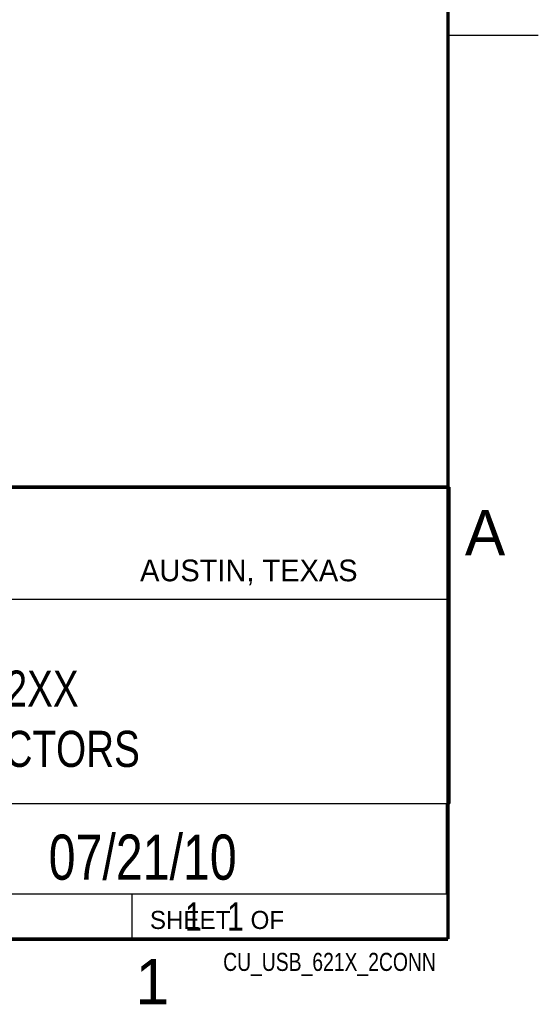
# Model space of a CAD drawing. Header units: inches. Extents: x 0 to 34, y 0 to 22.
# Tile 23 of 28: x 31.1 to 34, y 0.1 to 5.6. Entities that reach past the tile are written whole.
import ezdxf
from ezdxf.enums import TextEntityAlignment as Align

# ---------------------------------------------------------------- set-up
doc = ezdxf.new("R2010")
doc.units = ezdxf.units.IN
doc.header["$LTSCALE"] = 1.87
doc.header["$MEASUREMENT"] = 0
doc.layers.get('0').update_dxf_attribs({"linetype": 'CONTINUOUS'})
doc.styles.get("Standard").update_dxf_attribs({"font": 'txt', "width": 0.8})

msp = doc.modelspace()

# ---------------------------------------------------------------- linework, layer by layer
at = {"color": 2, "linetype": 'CONTINUOUS'}
for p, q in [((33.5, 5.5), (34, 5.5)), ((28.3793, 3.0003), (33.5093, 3.0003)), ((33.5093, 3.0003), (33.5093, 1.2503)), ((28.7231, 2.38), (33.5, 2.38)), ((28.3793, 1.2503), (33.5093, 1.2503)), ((30.13, 1.2499), (33.49, 1.2499)), ((33.49, 1.2499), (33.49, 0.7499)), ((28.38, 0.75), (33.5, 0.75)), ((30.13, 0.7499), (33.49, 0.7499)), ((31.75, 0.75), (33.5, 0.75)), ((31.75, 0.75), (31.75, 0.5)), ((33.5, 0.75), (33.5, 0.5)), ((31.75, 0.5), (33.5, 0.5)), ((32.4953, 0.5017), (33.4953, 0.5017)), ((32.4953, 0.5017), (32.4953, 0.5012)), ((32.4953, 0.5012), (33.4953, 0.5012)), ((33.4953, 0.5017), (33.4953, 0.5012))]:
    msp.add_line(p, q, dxfattribs=at)
at = {"color": 7, "linetype": 'CONTINUOUS', "const_width": 0.02}
for points in [[(33.5, 0.5), (33.5, 21.5)], [(25.58, 3), (33.5, 3)], [(0.5, 0.5), (33.5, 0.5)]]:
    msp.add_lwpolyline(points, dxfattribs=at)

# ---------------------------------------------------------------- texts
at = {"color": 2, "linetype": 'CONTINUOUS'}
for s, height, p in [('A', 0.25, (33.5939, 2.6228)), ('AUSTIN, TEXAS', 0.12, (31.7957, 2.479)), ('SHEET   OF', 0.1, (31.8499, 0.5557)), ('1', 0.25, (31.7706, 0.139))]:
    msp.add_text(s, height=height, dxfattribs=at).set_placement(p)
at = {"color": 7, "linetype": 'CONTINUOUS', "width": 0.8}
msp.add_text('07/21/10', height=0.25, dxfattribs=at).set_placement((31.81, 0.828), align=Align.CENTER)
at = {"color": 2, "linetype": 'CONTINUOUS', "width": 0.8}
msp.add_text('CU_USB_621X_2CONN', height=0.1, dxfattribs=at).set_placement((33.4328, 0.3236), align=Align.RIGHT)
at = {"color": 7, "linetype": 'CONTINUOUS'}
for s, insert, char_height, width, attachment_point in [('USB 62XX\\P2 CONNECTORS', (30.9443, 1.9853), 0.2, 1.92, 2), ('     1   1', (31.8125, 0.7031), 0.15625, 1.25, 1)]:
    msp.add_mtext(s, dxfattribs=dict(at, insert=insert, char_height=char_height, width=width, attachment_point=attachment_point))

doc.saveas('drawing.dxf')
